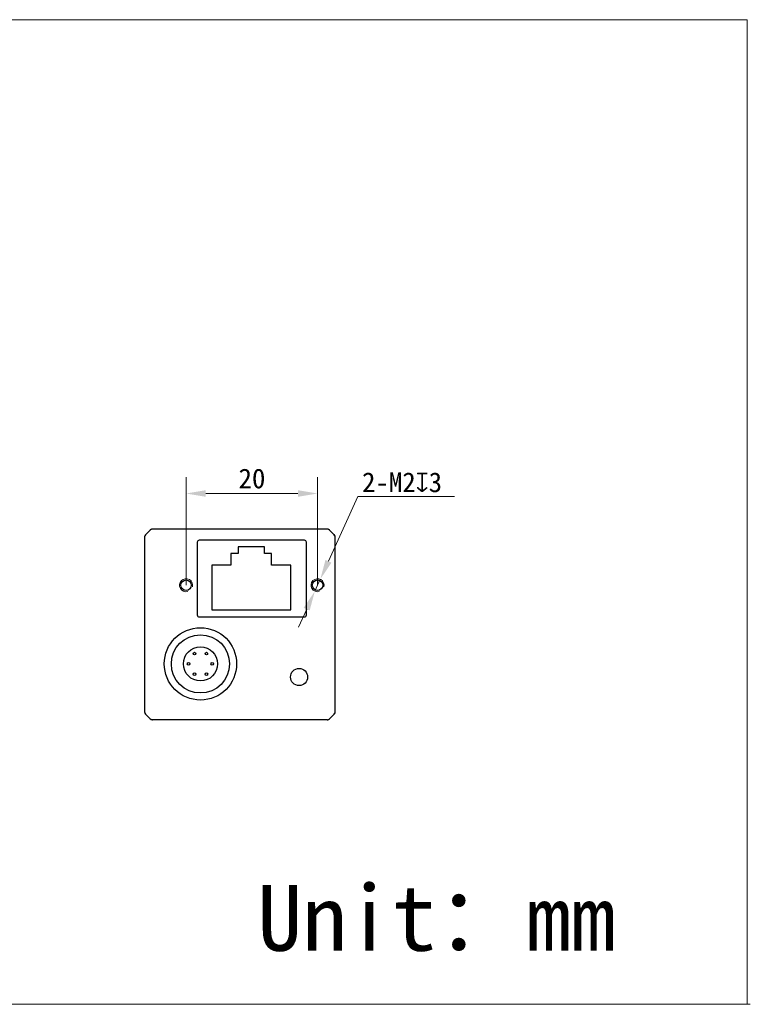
# Model space of a CAD drawing. Header units: millimetres. Extents: x 407 to 704, y 92 to 242.
# Tile 2 of 2: x 593 to 704, y 92 to 242. Entities that reach past the tile are written whole.
import ezdxf

# ---------------------------------------------------------------- set-up
doc = ezdxf.new("R2010")
doc.units = ezdxf.units.MM
doc.header["$LTSCALE"] = 16.335
doc.header["$PDMODE"] = 3
doc.header["$PDSIZE"] = 8
doc.layers.get('0').update_dxf_attribs({"linetype": 'CONTINUOUS'})
doc.layers.get('Defpoints').update_dxf_attribs({"linetype": 'CONTINUOUS'})
for name, color, linetype in [('00_COMPONENTS', 7, 'CONTINUOUS'), ('51__DRAFT_DIMS', 7, 'CONTINUOUS'), ('ASM_DXF_DIMENSION', 7, 'CONTINUOUS'), ('ASM_DXF_FORMAT', 7, 'CONTINUOUS'), ('D-01-36-26-0DXF_CONTINUOUS_LINE', 7, 'CONTINUOUS'), ('HR10A-7R-6PBDXF_CONTINUOUS_LINE', 7, 'CONTINUOUS'), ('RJ45-B563S-LDXF_CONTINUOUS_LINE', 7, 'CONTINUOUS')]:
    doc.layers.add(name, color=color, linetype=linetype)
doc.styles.get("Standard").update_dxf_attribs({"font": 'simfang.ttf'})
doc.dimstyles.new('DIMSTYLE_1', dxfattribs={"dimtxt": 3, "dimasz": 3, "dimexe": 2.5, "dimexo": 0, "dimgap": 0.75, "dimtad": 1, "dimdsep": 46, "dimtxsty": 'STANDARD', "dimblk": '_FILLED', "dimcen": 0.09, "dimclrd": 8, "dimclre": 8, "dimclrt": 7, "dimadec": 0, "dimazin": 0, "dimtp": 0.001, "dimtm": 0.001, "dimtfac": 1, "dimtofl": 0, "dimtmove": 0, "dimatfit": 3, "dimldrblk": '_FILLED', "dimfxl": 1, "dimtolj": 1, "dimlwd": 9, "dimlwe": 9, "dimarcsym": 0})
doc.dimstyles.new('DIMSTYLE_2', dxfattribs={"dimtxt": 3, "dimasz": 3, "dimexe": 2.5, "dimexo": 0, "dimtad": 1, "dimdec": 3, "dimdsep": 46, "dimtxsty": 'STANDARD', "dimblk": '_FILLED', "dimcen": 0.09, "dimclrd": 8, "dimclre": 8, "dimclrt": 7, "dimadec": 0, "dimazin": 0, "dimtp": 0.001, "dimtm": 0.001, "dimtfac": 1, "dimtdec": 3, "dimtmove": 0, "dimatfit": 2, "dimldrblk": '_FILLED', "dimfxl": 1, "dimtolj": 1, "dimlwd": 9, "dimlwe": 9, "dimarcsym": 0})

# ---------------------------------------------------------------- blocks, each defined once
blk = doc.blocks.new('_FILLED')
at = {"color": 0, "linetype": 'ByBlock'}
blk.add_solid([(0, 0), (-1, 0.167), (-1, -0.167)], dxfattribs=at)
blk = doc.blocks.new('*D156')
at = {"layer": '51__DRAFT_DIMS', "color": 8, "lineweight": 9, "transparency": 16777216}
for p, q in [((618.39, 155.92), (618.39, 172.38)), ((638.39, 155.92), (638.39, 172.38)), ((621.39, 169.88), (635.39, 169.88))]:
    blk.add_line(p, q, dxfattribs=at)
at = {"layer": 'Defpoints', "color": 0, "transparency": 16777216}
for p in [(638.39, 169.88), (618.39, 155.92), (638.39, 155.92)]:
    blk.add_point(p, dxfattribs=at)
at = {"layer": '51__DRAFT_DIMS', "color": 8, "lineweight": 9, "transparency": 16777216, "xscale": 3, "yscale": 3, "zscale": 3, "rotation": 180}
blk.add_blockref('_FILLED', (618.39, 169.88), dxfattribs=at)
at = {"layer": '51__DRAFT_DIMS', "color": 8, "lineweight": 9, "transparency": 16777216, "xscale": 3, "yscale": 3, "zscale": 3}
blk.add_blockref('_FILLED', (638.39, 169.88), dxfattribs=at)
at = {"layer": '51__DRAFT_DIMS', "color": 7, "transparency": 16777216, "insert": (628.41, 173.67), "char_height": 3, "attachment_point": 2}
blk.add_mtext('\\A1;20', dxfattribs=at)
blk = doc.blocks.new('*D157')
at = {"layer": 'ASM_DXF_DIMENSION', "color": 8, "linetype": 'Continuous', "lineweight": 9, "transparency": 16777216}
for p, q in [((640.04, 159.56), (644.52, 169.4)), ((644.52, 169.4), (659.22, 169.4)), ((637.97, 155.01), (638.8, 156.83)), ((636.73, 152.28), (635.48, 149.55))]:
    blk.add_line(p, q, dxfattribs=at)
at = {"layer": 'Defpoints', "color": 0, "linetype": 'Continuous', "transparency": 16777216}
for p in [(638.8, 156.83), (637.97, 155.01)]:
    blk.add_point(p, dxfattribs=at)
at = {"layer": 'ASM_DXF_DIMENSION', "color": 8, "linetype": 'Continuous', "lineweight": 9, "transparency": 16777216, "xscale": 3, "yscale": 3, "zscale": 3}
for p, rotation in [((638.8, 156.83), 245.5141670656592), ((637.97, 155.01), 65.51416706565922)]:
    blk.add_blockref('_FILLED', p, dxfattribs=dict(at, rotation=rotation))
at = {"layer": 'ASM_DXF_DIMENSION', "color": 7, "linetype": 'Continuous', "lineweight": 15, "transparency": 16777216, "insert": (645.15, 173.09), "char_height": 3, "attachment_point": 1}
blk.add_mtext('\\A1;2-M2{\\fgdt;x}3', dxfattribs=at)

msp = doc.modelspace()

# ---------------------------------------------------------------- linework, layer by layer
at = {"lineweight": 30}
msp.add_circle((635.5753, 141.9559), 1.3, dxfattribs=at)
at = {"layer": '00_COMPONENTS', "color": 7}
msp.add_arc((640.5767, 163.2486), 0.4986, 0.023332, 7.982238, dxfattribs=at)
at = {"layer": 'ASM_DXF_FORMAT', "color": 7, "linetype": 'Continuous', "lineweight": 15}
for p, q in [((406.7168, 241.9649), (703.7168, 241.9649)), ((703.7309, 92.1632), (703.7168, 241.9649)), ((407.1984, 92.1632), (704.1984, 92.1632))]:
    msp.add_line(p, q, dxfattribs=at)
at = {"layer": 'D-01-36-26-0DXF_CONTINUOUS_LINE', "color": 7, "linetype": 'Continuous', "lineweight": 30}
for p, q in [((612.9289, 164.3095), (612.2218, 163.6024)), ((639.8682, 164.4559), (613.2824, 164.4559)), ((640.9289, 163.6024), (640.2218, 164.3095)), ((612.0753, 163.2488), (612.0753, 156.8142)), ((620.0866, 162.4647), (620.0866, 151.3972)), ((636.3841, 162.7647), (620.3866, 162.7647)), ((636.6841, 151.3972), (636.6841, 162.4647)), ((641.0753, 156.8142), (641.0753, 163.2488)), ((612.0753, 156.8142), (612.0753, 152.0976)), ((641.0753, 152.0976), (641.0753, 156.8142)), ((612.0753, 152.0976), (612.0753, 138.7859)), ((641.0753, 138.7859), (641.0753, 152.0976)), ((620.3866, 151.0972), (636.3841, 151.0972)), ((612.0753, 138.7859), (612.0753, 136.663)), ((641.0753, 136.663), (641.0753, 138.7859)), ((612.2218, 136.3095), (612.9289, 135.6024)), ((639.8682, 135.4559), (613.2824, 135.4559)), ((640.2218, 135.6024), (640.9289, 136.3095))]:
    msp.add_line(p, q, dxfattribs=at)
for centre in [(618.3853, 155.9209), (638.3853, 155.9209)]:
    msp.add_circle(centre, 0.8, dxfattribs=at)
for centre, radius, start, end in [((612.5753, 163.2488), 0.5, 135, 180), ((612.5736, 163.2487), 0.4982, 172.468103, 179.978969), ((612.5789, 163.2481), 0.5036, 158.444865, 172.480653), ((612.5675, 163.2521), 0.4915, 156.542351, 158.392162), ((612.5781, 163.247), 0.5033, 143.078624, 156.4932), ((612.5746, 163.2498), 0.4988, 135.023661, 143.095056), ((613.2824, 163.9559), 0.5, 90, 135), ((613.281, 163.9571), 0.4981, 127.663114, 134.980155), ((613.2852, 163.9518), 0.5049, 119.899876, 127.671244), ((613.2822, 163.9571), 0.4988, 113.4716, 119.903971), ((613.2792, 163.9638), 0.4915, 111.607837, 113.457649), ((613.2832, 163.9525), 0.5034, 97.966465, 111.557581), ((613.2826, 163.9573), 0.4986, 90.023332, 97.982238), ((639.8682, 163.9559), 0.5, 45, 90), ((639.8681, 163.9577), 0.4982, 82.468103, 89.978969), ((639.8675, 163.9523), 0.5036, 68.444865, 82.480653), ((639.8715, 163.9638), 0.4915, 66.542351, 68.392162), ((639.8664, 163.9531), 0.5033, 53.078624, 66.4932), ((639.8692, 163.9566), 0.4988, 45.023661, 53.095056), ((640.5753, 163.2488), 0.5, 0, 45), ((640.5765, 163.2503), 0.4981, 37.663114, 44.980155), ((640.5712, 163.2461), 0.5049, 29.899876, 37.671244), ((640.5765, 163.2491), 0.4988, 23.4716, 29.903971), ((640.5832, 163.2521), 0.4915, 21.607837, 23.457649), ((640.5719, 163.2481), 0.5034, 7.966465, 21.557581), ((612.5753, 136.663), 0.5, 180, 225), ((612.574, 136.6632), 0.4986, 180.023333, 187.982414), ((612.5788, 136.6638), 0.5034, 187.966639, 201.557693), ((612.5675, 136.6598), 0.4915, 201.60795, 203.457619), ((612.5742, 136.6628), 0.4988, 203.471569, 209.903972), ((612.5795, 136.6658), 0.5049, 209.899876, 217.671213), ((612.5741, 136.6616), 0.4981, 217.663082, 224.980155), ((640.5753, 136.663), 0.5, 315, 0), ((640.576, 136.6621), 0.4988, 315.02366, 323.095018), ((640.5725, 136.6649), 0.5033, 323.078585, 336.49323), ((640.5832, 136.6598), 0.4915, 336.542382, 338.39205), ((640.5718, 136.6638), 0.5036, 338.444755, 352.480842), ((640.5771, 136.6632), 0.4982, 352.468293, 359.97897), ((613.2824, 135.9559), 0.5, 225, 270), ((613.2815, 135.9552), 0.4988, 225.023637, 233.090507), ((613.2843, 135.9587), 0.5033, 233.074096, 246.496934), ((613.2792, 135.9481), 0.4915, 246.546145, 248.378822), ((613.2832, 135.9595), 0.5036, 248.431827, 262.502616), ((613.2826, 135.9542), 0.4982, 262.490213, 269.979079), ((639.8682, 135.9559), 0.5, 270, 315), ((639.868, 135.9546), 0.4987, 270.023439, 278.002803), ((639.8675, 135.9593), 0.5034, 277.986867, 291.570858), ((639.8715, 135.9481), 0.4915, 291.621177, 293.453856), ((639.8685, 135.9548), 0.4988, 293.467816, 299.903983), ((639.8655, 135.9601), 0.5049, 299.899874, 307.667465), ((639.8697, 135.9547), 0.4982, 307.659317, 314.980137)]:
    msp.add_arc(centre, radius, start, end, dxfattribs=at)
at = {"layer": 'D-01-36-26-0DXF_CONTINUOUS_LINE', "color": 7, "linetype": 'Continuous', "lineweight": 15}
for centre in [(618.3853, 155.9209), (638.3853, 155.9209)]:
    msp.add_arc(centre, 1, 345, 285, dxfattribs=at)
at = {"layer": 'D-01-36-26-0DXF_CONTINUOUS_LINE', "color": 7, "linetype": 'Continuous', "lineweight": 30}
for centre, major_axis, start_param, end_param in [((620.3866, 162.4646), (-0.2121, 0.2121), -0.78536009, 0.78536009), ((636.3841, 162.4646), (0.2121, 0.2121), -0.78536009, 0.78536009), ((620.3866, 151.3972), (0.2121, 0.2121), -3.92695274, -2.35623257), ((636.3841, 151.3972), (-0.2121, 0.2121), -3.92695274, -2.35623257)]:
    msp.add_ellipse(centre, major_axis=major_axis, ratio=0.99992385, start_param=start_param, end_param=end_param, dxfattribs=at)
at = {"layer": 'HR10A-7R-6PBDXF_CONTINUOUS_LINE', "color": 7, "linetype": 'Continuous', "lineweight": 30}
for centre, radius in [((620.5753, 143.9559), 5.5), ((620.5753, 143.9559), 4.425), ((620.5753, 143.9559), 2.6), ((619.6753, 145.5159), 0.2), ((621.4753, 145.5159), 0.2), ((618.7753, 143.9559), 0.2), ((622.3753, 143.9559), 0.2), ((619.6753, 142.3959), 0.2), ((621.4753, 142.3959), 0.2)]:
    msp.add_circle(centre, radius, dxfattribs=at)
at = {"layer": 'RJ45-B563S-LDXF_CONTINUOUS_LINE', "color": 7, "linetype": 'Continuous', "lineweight": 30}
for p, q in [((626.296, 160.7655), (625.196, 160.7655)), ((625.196, 160.7655), (625.196, 158.9655)), ((630.296, 161.7655), (626.296, 161.7655)), ((626.296, 161.7655), (626.296, 160.7655)), ((630.296, 160.7655), (630.296, 161.7655)), ((631.396, 160.7655), (630.296, 160.7655)), ((631.396, 158.9655), (631.396, 160.7655)), ((625.196, 158.9655), (622.296, 158.9655)), ((622.296, 158.9655), (622.296, 152.1655)), ((634.296, 158.9655), (631.396, 158.9655)), ((634.296, 152.1655), (634.296, 158.9655)), ((622.296, 152.1655), (634.296, 152.1655))]:
    msp.add_line(p, q, dxfattribs=at)

# ---------------------------------------------------------------- texts
at = {"insert": (629.2454, 110.3079), "char_height": 10, "attachment_point": 1}
msp.add_mtext_dynamic_manual_height_columns('Unit：mm', width=63.843551, gutter_width=1, heights=[0], dxfattribs=at)

# ---------------------------------------------------------------- dimensions: what is measured, and where the dimension line sits
at = {"layer": '51__DRAFT_DIMS', "color": 4}
dim = msp.add_linear_dim(base=(638.3853, 169.8809), p1=(618.3853, 155.9209), p2=(638.3853, 155.9209), dimstyle='DIMSTYLE_1', dxfattribs=at)
dim.commit()
dim.dimension.update_dxf_attribs({"geometry": '*D156', "text_midpoint": (628.4117, 169.8809), "dimtype": 160})
at = {"layer": 'ASM_DXF_DIMENSION', "color": 7, "linetype": 'Continuous', "lineweight": 15}
dim = msp.add_diameter_dim_2p(p1=(637.9709, 155.0109), p2=(638.7998, 156.831), text='2-M<>{\\fgdt;x}3', dimstyle='DIMSTYLE_2', override={"dimtih": 1, "dimtoh": 1, "dimpost": '<>'}, dxfattribs=at)
dim.commit()
dim.dimension.update_dxf_attribs({"geometry": '*D157', "text_midpoint": (652.1845, 169.3992), "dimtype": 163})

doc.saveas('drawing.dxf')
